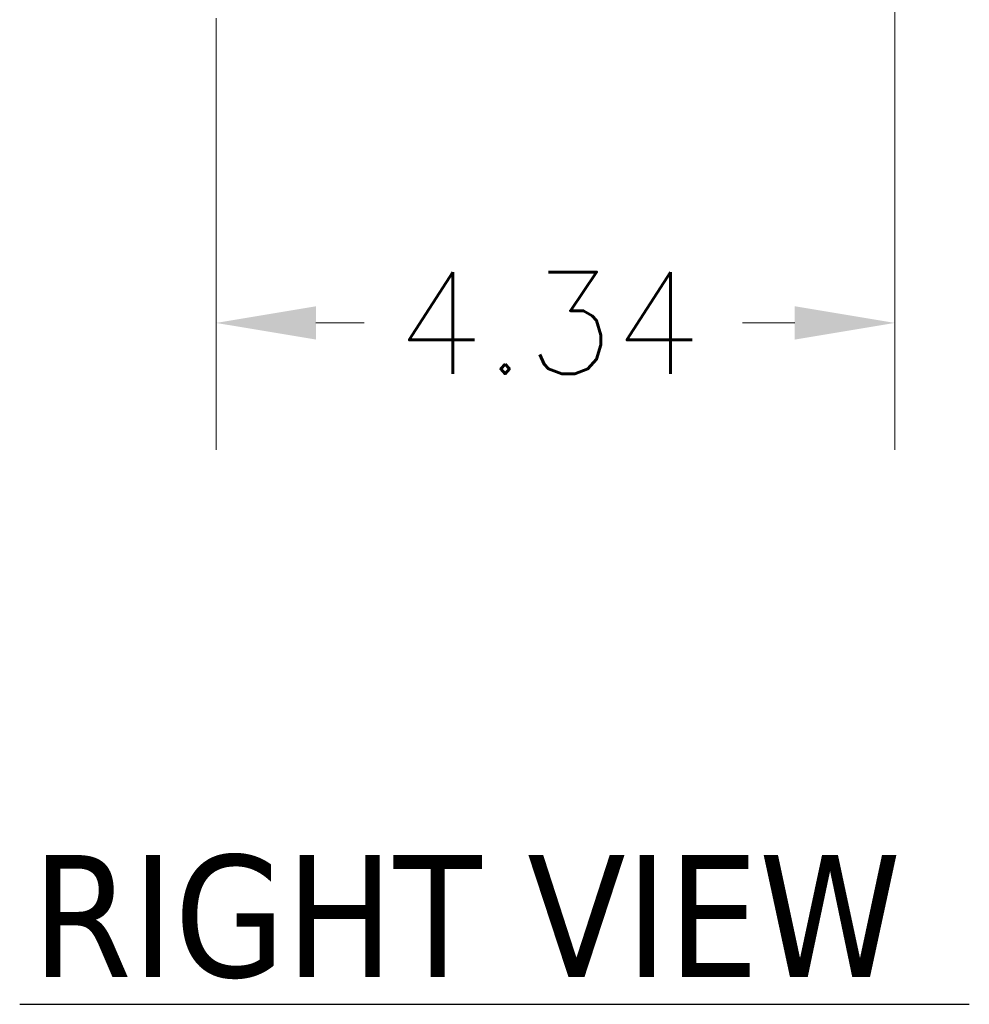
# Model space of a CAD drawing. Header units: inches. Extents: x 6 to 107, y 4 to 69.
# Tile 5 of 13: x 43 to 49, y 30 to 36. Entities that reach past the tile are written whole.
import ezdxf

# ---------------------------------------------------------------- set-up
doc = ezdxf.new("R2010")
doc.units = ezdxf.units.IN
doc.header["$LTSCALE"] = 6.5
doc.header["$MEASUREMENT"] = 0
doc.layers.add('Dimension (ANSI)', color=7, linetype='Continuous', lineweight=5)
doc.layers.add('Symbol (ANSI)', color=7, linetype='Continuous', lineweight=5)
doc.styles.add('ROMANS', font='romans.shx')
doc.styles.add('Text Style168', font='tahoma.ttf')
doc.dimstyles.new('Default (ANSI)', dxfattribs={"dimscale": 6.5, "dimtxt": 0.1, "dimasz": 0.098425, "dimexe": 0.125, "dimexo": 0.0625, "dimgap": 0.031496, "dimtad": 0, "dimtih": 1, "dimtoh": 1, "dimrnd": 1e-08, "dimzin": 0, "dimdsep": 46, "dimtxsty": 'ROMANS', "dimcen": 0.09, "dimdle": 0.393701, "dimclrd": 256, "dimclre": 256, "dimclrt": 256, "dimadec": 0, "dimazin": 0, "dimtfac": 1, "dimtofl": 0, "dimtmove": 0, "dimatfit": 3, "dimfxl": 1, "dimtolj": 1, "dimtzin": 0, "dimlwd": -1, "dimlwe": -1, "dimarcsym": 0})

# ---------------------------------------------------------------- blocks, each defined once
blk = doc.blocks.new('*D7')
at = {"layer": 'Defpoints', "color": 0, "transparency": 16777216}
for p in [(48.819, 36.5989), (44.4757, 36.4971), (44.4757, 34.1409)]:
    blk.add_point(p, dxfattribs=at)
at = {"layer": 'Dimension (ANSI)', "transparency": 16777216}
for p, q in [((48.819, 36.1927), (48.819, 33.3284)), ((44.4757, 36.0908), (44.4757, 33.3284)), ((45.1155, 34.1409), (45.4245, 34.1409)), ((48.1792, 34.1409), (47.8459, 34.1409))]:
    blk.add_line(p, q, dxfattribs=at)
for points in [[(45.1155, 34.2476), (45.1155, 34.0343), (44.4757, 34.1409)], [(48.1792, 34.2476), (48.1792, 34.0343), (48.819, 34.1409)]]:
    blk.add_solid(points, dxfattribs=at)
at = {"layer": 'Dimension (ANSI)', "transparency": 16777216, "insert": (45.6292, 34.4659), "char_height": 0.65, "attachment_point": 1, "style": 'ROMANS'}
blk.add_mtext('\\A1;4.34', dxfattribs=at)

msp = doc.modelspace()

# ---------------------------------------------------------------- linework, layer by layer
at = {"layer": 'Symbol (ANSI)', "lineweight": 30}
msp.add_line((43.2194, 29.779), (49.2963, 29.779), dxfattribs=at)

# ---------------------------------------------------------------- texts
at = {"layer": 'Symbol (ANSI)', "insert": (43.2974, 29.9393), "char_height": 0.78, "attachment_point": 7, "style": 'Text Style168'}
msp.add_mtext('RIGHT VIEW', dxfattribs=at)

# ---------------------------------------------------------------- dimensions: what is measured, and where the dimension line sits
at = {"layer": 'Dimension (ANSI)'}
dim = msp.add_linear_dim(base=(44.4757, 34.1409), p1=(48.819, 36.5989), p2=(44.4757, 36.4971), dimstyle='Default (ANSI)', override={"dimtih": 0, "dimtoh": 0, "dimdec": 2, "dimtp": 0, "dimtm": 0, "dimtdec": 2, "dimatfit": 1}, dxfattribs=at)
dim.commit()
dim.dimension.update_dxf_attribs({"geometry": '*D7', "text_midpoint": (46.6352, 34.1409), "dimtype": 160})

doc.saveas('drawing.dxf')
